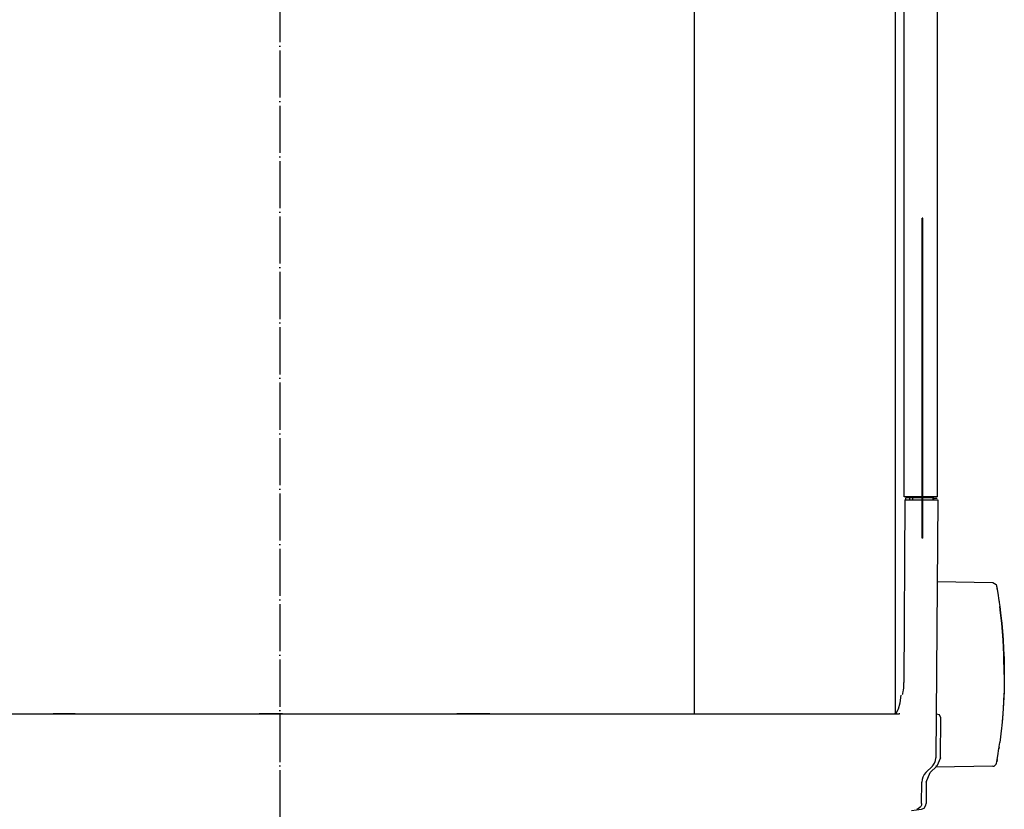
# Model space of a CAD drawing. Header units: millimetres. Extents: x -283 to 284, y -510 to 253.
# Tile 7 of 13: x -66 to 184, y -236 to -35. Entities that reach past the tile are written whole.
import ezdxf

# ---------------------------------------------------------------- set-up
doc = ezdxf.new("R2010")
doc.units = ezdxf.units.MM
doc.linetypes.add('DOT_CENTER', pattern=[14, 12, -1, 0, -1])
doc.layers.add('1', color=7, linetype='Continuous')

msp = doc.modelspace()

# ---------------------------------------------------------------- linework, layer by layer
at = {"color": 7, "linetype": 'Continuous'}
for p, q in [((105.55, -211.6), (105.55, -18)), ((156.68, -211.5), (156.68, -18)), ((158.88, -156.41), (158.88, -18)), ((167.35, -18), (167.35, -156.41)), ((163.66, -85.42), (163.47, -85.42)), ((163.47, -166.92), (163.47, -85.42)), ((163.66, -166.92), (163.66, -85.42)), ((159.1, -157.1), (158.83, -203.67)), ((159.12, -156.41), (158.88, -156.41)), ((159.1, -157.1), (160.1, -157.1)), ((160.1, -156.41), (159.12, -156.41)), ((160.34, -156.6), (159.3, -156.6)), ((159.3, -157.1), (159.3, -156.6)), ((159.85, -156.6), (159.85, -156.41)), ((161.88, -156.41), (160.1, -156.41)), ((160.1, -157.1), (161.88, -157.1)), ((160.34, -157.1), (160.34, -156.6)), ((161.14, -156.6), (160.34, -156.6)), ((160.5, -156.6), (160.5, -156.41)), ((160.87, -156.6), (160.87, -156.41)), ((161.14, -157.1), (161.14, -156.6)), ((163.47, -156.6), (161.14, -156.6)), ((162.57, -156.41), (161.88, -156.41)), ((161.88, -157.1), (162.57, -157.1)), ((163.21, -156.41), (162.57, -156.41)), ((162.57, -157.1), (163.21, -157.1)), ((163.47, -156.41), (163.21, -156.41)), ((163.21, -157.1), (163.47, -157.1)), ((166.75, -156.41), (163.66, -156.41)), ((166.26, -156.6), (163.66, -156.6)), ((163.66, -157.1), (166.75, -157.1)), ((164.36, -156.6), (164.36, -156.41)), ((164.5, -156.6), (164.5, -156.41)), ((166.26, -157.1), (166.26, -156.6)), ((166.46, -156.6), (166.26, -156.6)), ((166.46, -157.1), (166.46, -156.6)), ((167.35, -156.81), (166.47, -156.81)), ((167.35, -156.41), (166.75, -156.41)), ((166.75, -157.1), (167.32, -157.1)), ((167.49, -157.1), (166.96, -222.82)), ((167.32, -157.1), (167.49, -157.1)), ((163.66, -166.92), (163.47, -166.92)), ((167.32, -177.97), (181.46, -178.22)), ((181.46, -178.22), (182.32, -178.73)), ((182.32, -178.73), (182.44, -179.12)), ((182.44, -179.12), (182.48, -179.34)), ((182.44, -179.12), (182.48, -179.34)), ((182.48, -179.34), (182.58, -179.93)), ((182.48, -179.34), (182.54, -179.71)), ((182.54, -179.71), (182.58, -179.93)), ((182.58, -179.93), (182.82, -181.38)), ((182.82, -181.38), (182.96, -182.28)), ((182.96, -182.28), (183.01, -182.65)), ((183.01, -182.65), (183.04, -182.86)), ((183.01, -182.65), (183.06, -183.01)), ((183.04, -182.86), (183.06, -183.01)), ((183.06, -183.01), (183.1, -183.25)), ((183.1, -183.25), (183.24, -184.27)), ((183.24, -184.27), (183.45, -185.93)), ((183.45, -185.93), (183.24, -184.27)), ((183.45, -185.93), (183.68, -187.94)), ((183.68, -187.94), (183.45, -185.93)), ((183.68, -187.94), (183.75, -188.57)), ((183.75, -188.57), (183.68, -187.94)), ((183.75, -188.57), (184.02, -191.62)), ((184.11, -192.9), (183.75, -188.57)), ((184.02, -191.62), (184.11, -192.9)), ((184.11, -192.9), (184.23, -194.87)), ((184.3, -196.61), (184.11, -192.9)), ((184.23, -194.87), (184.3, -196.61)), ((184.3, -196.61), (184.33, -197.25)), ((184.4, -201.6), (184.3, -196.61)), ((184.33, -197.25), (184.4, -201.6)), ((184.4, -201.6), (184.33, -205.95)), ((184.4, -201.6), (184.38, -203.85)), ((158.77, -205.53), (158.8, -205.1)), ((158.8, -205.1), (158.82, -204.39)), ((158.82, -204.39), (158.83, -203.67)), ((184.38, -203.85), (184.33, -205.95)), ((157.88, -208.84), (158.16, -206.91)), ((158.45, -206.68), (158.55, -206.51)), ((158.55, -206.51), (158.61, -206.34)), ((158.61, -206.34), (158.69, -206.06)), ((158.69, -206.06), (158.77, -205.53)), ((184.33, -205.95), (184.11, -210.3)), ((184.3, -206.59), (184.11, -210.3)), ((184.33, -205.95), (184.3, -206.59)), ((157.39, -210.53), (157.47, -210.33)), ((157.47, -210.33), (157.88, -208.84)), ((184.11, -210.3), (184.02, -211.58)), ((184.11, -210.3), (184.02, -211.58)), ((-99.1, -211.6), (-64.57, -211.6)), ((-64.57, -211.6), (-57.65, -211.6)), ((-57.65, -211.6), (-55.33, -211.6)), ((-55.33, -211.6), (-57.65, -211.6)), ((-55.33, -211.6), (-52.06, -211.6)), ((-52.06, -211.6), (-55.33, -211.6)), ((-52.06, -211.6), (-43.71, -211.6)), ((-52.06, -211.6), (-43.71, -211.6)), ((-43.71, -211.6), (-39.19, -211.6)), ((-39.19, -211.6), (-35.32, -211.6)), ((-35.32, -211.6), (-31.55, -211.6)), ((-35.32, -211.6), (-31.55, -211.6)), ((-31.55, -211.6), (-26.04, -211.6)), ((-31.55, -211.6), (-26.04, -211.6)), ((-26.04, -211.6), (-19.46, -211.6)), ((-26.04, -211.6), (-19.46, -211.6)), ((-19.46, -211.6), (-12.72, -211.6)), ((-12.72, -211.6), (-5.22, -211.6)), ((-5.22, -211.6), (0.7, -211.6)), ((0.7, -211.6), (-5.22, -211.6)), ((0.7, -211.6), (6.62, -211.6)), ((0.7, -211.6), (6.62, -211.6)), ((6.62, -211.6), (14.12, -211.6)), ((14.12, -211.6), (20.86, -211.6)), ((20.86, -211.6), (25.71, -211.6)), ((20.86, -211.6), (25.71, -211.6)), ((25.71, -211.6), (27.44, -211.6)), ((25.71, -211.6), (27.44, -211.6)), ((27.44, -211.6), (36.72, -211.6)), ((27.44, -211.6), (36.72, -211.6)), ((36.72, -211.6), (40.59, -211.6)), ((40.59, -211.6), (45.11, -211.6)), ((45.11, -211.6), (53.46, -211.6)), ((53.46, -211.6), (45.11, -211.6)), ((53.46, -211.6), (59.05, -211.6)), ((53.46, -211.6), (59.05, -211.6)), ((59.05, -211.6), (65.97, -211.6)), ((65.97, -211.6), (110.75, -211.6)), ((110.75, -211.6), (112.7, -211.6)), ((112.7, -211.6), (120.25, -211.6)), ((120.25, -211.6), (128.92, -211.6)), ((128.92, -211.6), (129.73, -211.6)), ((129.73, -211.6), (136.73, -211.6)), ((136.73, -211.6), (157.67, -211.6)), ((156.4, -211.6), (156.75, -211.48)), ((156.75, -211.48), (156.97, -211.28)), ((156.97, -211.28), (157.39, -210.53)), ((167.92, -211.89), (167.05, -211.68)), ((168.22, -212.61), (167.92, -211.89)), ((168.13, -222.82), (168.22, -212.61)), ((184.02, -211.58), (183.75, -214.63)), ((183.92, -212.81), (183.75, -214.63)), ((184.02, -211.58), (183.92, -212.81)), ((183.68, -215.26), (183.24, -218.93)), ((183.68, -215.26), (183.24, -218.93)), ((183.75, -214.63), (183.68, -215.26)), ((183.75, -214.63), (183.68, -215.26)), ((183.06, -220.18), (183.01, -220.55)), ((183.01, -220.55), (183.04, -220.34)), ((183.04, -220.34), (183.06, -220.18)), ((183.06, -220.18), (183.1, -219.95)), ((183.1, -219.95), (183.24, -218.93)), ((168.13, -222.82), (167.25, -224.91)), ((182.58, -223.27), (182.82, -221.82)), ((182.82, -221.82), (182.96, -220.92)), ((182.96, -220.92), (183.01, -220.55)), ((166.09, -224.91), (164.42, -226.59)), ((165.57, -226.59), (167.25, -224.91)), ((181.46, -224.98), (166.92, -225.24)), ((167.25, -224.91), (166.96, -224.91)), ((181.46, -224.98), (181.79, -224.92)), ((181.79, -224.92), (182.32, -224.47)), ((182.32, -224.47), (182.43, -224.16)), ((182.43, -224.16), (182.48, -223.86)), ((182.43, -224.16), (182.48, -223.86)), ((182.48, -223.86), (182.58, -223.27)), ((182.58, -223.27), (182.48, -223.86)), ((163.67, -227.71), (163.47, -228.36)), ((163.99, -227.11), (163.67, -227.71)), ((164.42, -226.59), (163.99, -227.11)), ((164.55, -229.03), (165.57, -226.59)), ((163.34, -234.48), (163.4, -229.03)), ((163.47, -228.36), (163.4, -229.03)), ((164.55, -229.03), (164.5, -234.48)), ((163, -235.42), (162.52, -235.81)), ((163.15, -235.21), (163, -235.42)), ((163.29, -234.86), (163.15, -235.21)), ((163.34, -234.48), (163.29, -234.86)), ((163.98, -235.6), (164.44, -234.89)), ((164.44, -234.89), (164.5, -234.48)), ((160.74, -236.2), (163.31, -235.93)), ((162.52, -235.81), (162.16, -235.93)), ((163.31, -235.93), (163.98, -235.6))]:
    msp.add_line(p, q, dxfattribs=at)
for points in [[(157.82, -211.61), (157.75, -211.6), (157.67, -211.6)], [(166.28, -224.71), (166.61, -224.21), (166.8, -223.76), (166.92, -223.29), (166.96, -222.82)], [(166.09, -224.91), (166.18, -224.81), (166.28, -224.71)]]:
    msp.add_spline(points, degree=3, dxfattribs=at)
at = {"layer": '1', "color": 2, "linetype": 'DOT_CENTER'}
msp.add_line((0, 253.4), (0, -338.4), dxfattribs=at)

doc.saveas('drawing.dxf')
